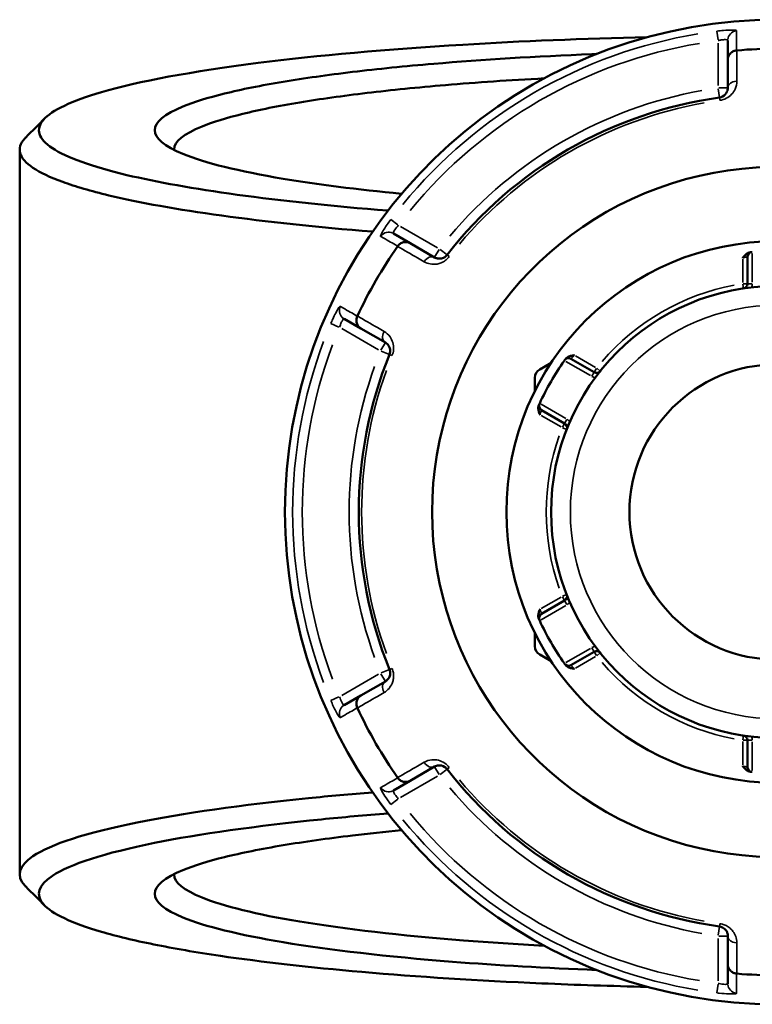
# Model space of a CAD drawing. Header units: millimetres. Extents: x 0 to 904, y 0 to 934.
# Tile 6 of 11: x 336 to 412, y 706 to 808. Entities that reach past the tile are written whole.
import ezdxf

# ---------------------------------------------------------------- set-up
doc = ezdxf.new("R2010")
doc.units = ezdxf.units.MM
doc.layers.add('Visible (ANSI)', color=7, linetype='Continuous', lineweight=50)
doc.layers.add('Visible Narrow (ANSI)', color=7, linetype='Continuous', lineweight=35)

msp = doc.modelspace()

# ---------------------------------------------------------------- linework, layer by layer
at = {"layer": 'Visible (ANSI)'}
for p, q in [((409.483, 805.798), (409.483, 803.792)), ((409.483, 803.792), (409.483, 800.865)), ((336.083, 794.468), (336.083, 719.405)), ((376.555, 784.781), (374.817, 785.784)), ((379.09, 783.317), (376.555, 784.781)), ((411.523, 783.363), (411.523, 780.59)), ((369.717, 776.951), (371.455, 775.947)), ((371.455, 775.947), (373.99, 774.484)), ((391.173, 772.389), (389.996, 771.709)), ((395.629, 771.413), (393.227, 772.8)), ((389.496, 770.843), (389.496, 769.484)), ((390.167, 767.499), (392.569, 766.113)), ((392.569, 747.76), (390.167, 746.373)), ((389.496, 744.389), (389.496, 743.03)), ((389.996, 742.164), (391.173, 741.484)), ((393.227, 741.073), (395.629, 742.46)), ((373.99, 739.389), (371.455, 737.925)), ((371.455, 737.925), (369.717, 736.922)), ((411.523, 733.283), (411.523, 730.51)), ((376.555, 729.092), (379.09, 730.555)), ((374.817, 728.089), (376.555, 729.092)), ((409.483, 713.008), (409.483, 710.081)), ((409.483, 710.081), (409.483, 708.074))]:
    msp.add_line(p, q, dxfattribs=at)
for radius in [28.05, 23.42, 15.3]:
    msp.add_circle((414.583, 756.936), radius, dxfattribs=at)
for centre, radius, start, end in [((414.583, 756.936), 51, 25.03519, 334.96481), ((414.583, 756.936), 47.999, 85.02648, 94.97352), ((414.583, 756.936), 43.35, 97.90565, 142.09435), ((414.583, 756.936), 35.749, 30.76616, 329.23384), ((414.583, 756.936), 47.999, 145.02648, 154.97352), ((412.023, 783.363), 0.5, 95.53316, 180), ((411.023, 780.59), 0.5, 278.5591, 0), ((414.583, 756.936), 43.35, 157.90565, 202.09435), ((414.583, 756.936), 27.05, 144.56943, 155.43057), ((392.977, 772.367), 0.5, 60, 144.46684), ((390.496, 770.843), 1, 120, 180), ((395.879, 771.846), 0.5, 240, 321.4409), ((390.417, 767.932), 0.5, 155.53316, 240), ((392.319, 765.68), 0.5, 338.5591, 60), ((392.319, 748.193), 0.5, 300, 21.4409), ((390.417, 745.94), 0.5, 120, 204.46684), ((414.583, 756.936), 27.05, 204.56943, 215.43057), ((390.496, 743.03), 1, 180, 240), ((395.879, 742.027), 0.5, 38.5591, 120), ((392.977, 741.506), 0.5, 215.53316, 300), ((414.583, 756.936), 47.999, 205.02648, 214.97352), ((411.023, 733.283), 0.5, 0, 81.4409), ((412.023, 730.51), 0.5, 180, 264.46684), ((414.583, 756.936), 43.35, 217.90565, 262.09435), ((414.583, 756.936), 47.999, 265.02648, 274.97352)]:
    msp.add_arc(centre, radius, start, end, dxfattribs=at)
for points, knots in [([(374.258, 788.159), (368.509, 788.616), (363.236, 789.171), (354.154, 790.419), (350.305, 791.107), (345.375, 792.281), (343.807, 792.733), (341.221, 793.664), (340.202, 794.142), (338.74, 795.111), (338.296, 795.603), (337.991, 796.59), (338.13, 797.085), (338.56, 797.576), (339.419, 798.557), (341.446, 799.522), (348.417, 801.553), (353.96, 802.585), (366.962, 804.231), (374.176, 804.876), (388.087, 805.714), (394.527, 805.976), (401.121, 806.127)], [0.5553116, 0.5553116, 0.5553116, 0.5553116, 0.8206353, 0.8206353, 1.0776652, 1.0776652, 1.2288593, 1.2288593, 1.3800534, 1.3800534, 1.5312475, 1.5312475, 1.6824415, 1.6824415, 1.6824415, 1.9848297, 1.9848297, 2.3616984, 2.3616984, 2.7018776, 2.7018776, 2.964657, 2.964657, 2.964657, 2.964657]), ([(395.886, 804.385), (395.721, 804.379), (395.557, 804.373), (389.597, 804.135), (384.059, 803.798), (376.018, 803.117), (373.204, 802.834), (367.982, 802.21), (365.574, 801.871), (361.099, 801.124), (359.062, 800.714), (355.58, 799.854), (354.136, 799.405), (351.073, 798.148), (350.083, 797.316), (350.083, 796.484), (350.083, 795.652), (351.073, 794.82), (355.262, 793.101), (358.797, 792.228), (366.919, 790.873), (371.06, 790.347), (375.669, 789.9)], [0.2940319, 0.2940319, 0.2940319, 0.2940319, 0.3020256, 0.3020256, 0.5843274, 0.5843274, 0.7503872, 0.7503872, 0.9164471, 0.9164471, 1.0923974, 1.0923974, 1.2683476, 1.2683476, 1.5707963, 1.5707963, 1.5707963, 1.873245, 1.873245, 2.2251455, 2.2251455, 2.4940378, 2.4940378, 2.4940378, 2.4940378]), ([(409.483, 803.792), (409.483, 803.793), (409.483, 803.795), (409.484, 803.915), (409.507, 804.033), (409.597, 804.253), (409.662, 804.355), (409.83, 804.532), (409.931, 804.605), (410.155, 804.71), (410.274, 804.742), (410.396, 804.753)], [-0.15371258, -0.15371258, -0.15371258, -0.15371258, -0.15323729, -0.15323729, -0.11409168, -0.11409168, -0.07545593, -0.07545593, -0.03695789, -0.03695789, 0, 0, 0, 0]), ([(352.083, 794.444), (352.083, 794.463), (352.083, 794.482), (352.084, 794.5), (352.109, 795.307), (353.095, 796.113), (356.097, 797.33), (357.508, 797.765), (360.9, 798.596), (362.881, 798.993), (367.226, 799.715), (369.561, 800.043), (374.62, 800.646), (377.343, 800.92), (383.453, 801.436), (386.881, 801.671), (390.446, 801.862)], [-1.5778274, -1.5778274, -1.5778274, -1.5778274, -1.5707963, -1.5707963, -1.5707963, -1.2683476, -1.2683476, -1.0923974, -1.0923974, -0.9164471, -0.9164471, -0.7503872, -0.7503872, -0.5843274, -0.5843274, -0.3980996, -0.3980996, -0.3980996, -0.3980996]), ([(409.483, 800.865), (409.483, 800.726), (409.455, 800.586), (409.311, 800.269), (409.165, 800.091), (408.846, 799.927), (408.735, 799.89), (408.621, 799.874)], [0, 0, 0, 0, 0.11734182, 0.11734182, 0.27620858, 0.27620858, 0.34541645, 0.34541645, 0.34541645, 0.34541645]), ([(336.72, 795.745), (336.678, 795.703), (336.638, 795.662), (336.6, 795.62), (336.147, 795.117), (335.991, 794.609), (336.279, 793.597), (336.722, 793.092), (338.198, 792.097), (339.231, 791.606), (341.864, 790.651), (343.465, 790.186), (348.502, 788.979), (352.444, 788.272), (361.646, 787.005), (366.917, 786.446), (372.663, 785.982)], [-1.6949966, -1.6949966, -1.6949966, -1.6949966, -1.6824415, -1.6824415, -1.6824415, -1.5312475, -1.5312475, -1.3800534, -1.3800534, -1.2288593, -1.2288593, -1.0776652, -1.0776652, -0.8206353, -0.8206353, -0.5616156, -0.5616156, -0.5616156, -0.5616156]), ([(375.267, 784.47), (375.337, 784.571), (375.424, 784.658), (375.627, 784.799), (375.741, 784.85), (375.978, 784.908), (376.099, 784.913), (376.335, 784.881), (376.448, 784.842), (376.553, 784.782), (376.554, 784.782), (376.555, 784.781)], [-0.15359504, -0.15359504, -0.15359504, -0.15359504, -0.11655084, -0.11655084, -0.07796278, -0.07796278, -0.03923704, -0.03923704, 0, 0, 0.00047627, 0.00047627, 0.00047627, 0.00047627]), ([(380.379, 783.569), (380.353, 783.535), (380.324, 783.503), (380.245, 783.425), (380.192, 783.382), (380.064, 783.298), (379.987, 783.262), (379.84, 783.212), (379.77, 783.197), (379.599, 783.178), (379.5, 783.183), (379.292, 783.222), (379.186, 783.262), (379.09, 783.317)], [0, 0, 0, 0, 0.02585168, 0.02585168, 0.06721438, 0.06721438, 0.12288915, 0.12288915, 0.17445287, 0.17445287, 0.25141662, 0.25141662, 0.34541603, 0.34541603, 0.34541603, 0.34541603]), ([(411.023, 783.247), (411.024, 783.248), (411.025, 783.249), (411.107, 783.354), (411.19, 783.459), (411.363, 783.63), (411.461, 783.711), (411.671, 783.815), (411.758, 783.839), (411.839, 783.847)], [-0.000495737, -0.000495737, -0.000495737, -0.000495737, 0, 0, 0.039348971, 0.039348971, 0.072108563, 0.072108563, 0.097497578, 0.097497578, 0.097497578, 0.097497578]), ([(411.975, 783.86), (411.975, 783.86), (411.969, 783.86), (411.936, 783.856), (411.899, 783.853), (411.845, 783.847), (411.842, 783.847), (411.839, 783.847)], [0.631217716, 0.631217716, 0.631217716, 0.631217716, 0.650599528, 0.650599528, 0.681610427, 0.681610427, 0.683597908, 0.683597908, 0.683597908, 0.683597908]), ([(371.455, 775.947), (371.454, 775.948), (371.453, 775.949), (371.349, 776.009), (371.259, 776.088), (371.112, 776.276), (371.057, 776.384), (370.988, 776.618), (370.975, 776.742), (370.996, 776.988), (371.027, 777.107), (371.08, 777.219)], [-0.15371258, -0.15371258, -0.15371258, -0.15371258, -0.15323743, -0.15323743, -0.11409174, -0.11409174, -0.0754562, -0.0754562, -0.03695796, -0.03695796, 0, 0, 0, 0]), ([(373.99, 774.484), (374.11, 774.415), (374.217, 774.32), (374.423, 774.032), (374.506, 773.807), (374.481, 773.447), (374.457, 773.341), (374.417, 773.242)], [0, 0, 0, 0, 0.11734182, 0.11734182, 0.28109054, 0.28109054, 0.34541684, 0.34541684, 0.34541684, 0.34541684]), ([(392.65, 772.769), (392.698, 772.834), (392.762, 772.898), (392.956, 773.027), (393.076, 773.072), (393.311, 773.136), (393.443, 773.156), (393.575, 773.174), (393.576, 773.174), (393.578, 773.175)], [0, 0, 0, 0, 0.024182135, 0.024182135, 0.055384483, 0.055384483, 0.092862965, 0.092862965, 0.093335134, 0.093335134, 0.093335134, 0.093335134]), ([(392.65, 772.769), (392.627, 772.737), (392.609, 772.711), (392.579, 772.669), (392.57, 772.657), (392.57, 772.657)], [0.26075738, 0.26075738, 0.26075738, 0.26075738, 0.283829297, 0.283829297, 0.313137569, 0.313137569, 0.313137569, 0.313137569]), ([(389.962, 768.14), (389.962, 768.14), (389.96, 768.134), (389.946, 768.104), (389.931, 768.07), (389.909, 768.021), (389.907, 768.018), (389.906, 768.015)], [1.262435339, 1.262435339, 1.262435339, 1.262435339, 1.281821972, 1.281821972, 1.312840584, 1.312840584, 1.314815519, 1.314815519, 1.314815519, 1.314815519]), ([(390.018, 767.008), (390.017, 767.01), (390.017, 767.011), (389.966, 767.134), (389.917, 767.259), (389.856, 767.494), (389.834, 767.62), (389.849, 767.854), (389.873, 767.941), (389.906, 768.015)], [-0.000495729, -0.000495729, -0.000495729, -0.000495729, 0, 0, 0.039349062, 0.039349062, 0.072108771, 0.072108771, 0.097497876, 0.097497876, 0.097497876, 0.097497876]), ([(389.906, 745.858), (389.873, 745.932), (389.849, 746.019), (389.834, 746.252), (389.856, 746.378), (389.917, 746.614), (389.966, 746.738), (390.017, 746.861), (390.017, 746.863), (390.018, 746.864)], [0, 0, 0, 0, 0.024182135, 0.024182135, 0.055384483, 0.055384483, 0.092862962, 0.092862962, 0.093335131, 0.093335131, 0.093335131, 0.093335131]), ([(389.906, 745.858), (389.922, 745.822), (389.935, 745.794), (389.956, 745.747), (389.962, 745.733), (389.962, 745.733)], [-0.05238018, -0.05238018, -0.05238018, -0.05238018, -0.029308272, -0.029308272, 0, 0, 0, 0]), ([(374.417, 740.631), (374.433, 740.591), (374.446, 740.55), (374.475, 740.443), (374.485, 740.376), (374.493, 740.223), (374.486, 740.138), (374.456, 739.986), (374.434, 739.918), (374.365, 739.76), (374.312, 739.677), (374.174, 739.516), (374.086, 739.444), (373.99, 739.389)], [0, 0, 0, 0, 0.02585168, 0.02585168, 0.06721438, 0.06721438, 0.12292214, 0.12292214, 0.17440412, 0.17440412, 0.25131567, 0.25131567, 0.345416, 0.345416, 0.345416, 0.345416]), ([(392.57, 741.216), (392.57, 741.216), (392.574, 741.21), (392.593, 741.183), (392.615, 741.154), (392.647, 741.11), (392.649, 741.107), (392.65, 741.104)], [0.631217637, 0.631217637, 0.631217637, 0.631217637, 0.650604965, 0.650604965, 0.681624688, 0.681624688, 0.683597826, 0.683597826, 0.683597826, 0.683597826]), ([(393.578, 740.698), (393.576, 740.698), (393.575, 740.699), (393.443, 740.717), (393.311, 740.736), (393.076, 740.801), (392.956, 740.845), (392.762, 740.975), (392.698, 741.039), (392.65, 741.104)], [-0.000495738, -0.000495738, -0.000495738, -0.000495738, 0, 0, 0.039348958, 0.039348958, 0.072108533, 0.072108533, 0.097497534, 0.097497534, 0.097497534, 0.097497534]), ([(371.08, 736.654), (371.027, 736.766), (370.996, 736.885), (370.975, 737.13), (370.988, 737.255), (371.057, 737.489), (371.112, 737.596), (371.259, 737.784), (371.349, 737.863), (371.453, 737.924), (371.454, 737.925), (371.455, 737.925)], [-0.15359506, -0.15359506, -0.15359506, -0.15359506, -0.11655085, -0.11655085, -0.07796276, -0.07796276, -0.03923705, -0.03923705, 0, 0, 0.00047625, 0.00047625, 0.00047625, 0.00047625]), ([(379.09, 730.555), (379.21, 730.625), (379.346, 730.67), (379.7, 730.705), (379.939, 730.663), (380.238, 730.458), (380.315, 730.386), (380.379, 730.304)], [0, 0, 0, 0, 0.11734182, 0.11734182, 0.28278882, 0.28278882, 0.34541683, 0.34541683, 0.34541683, 0.34541683]), ([(411.839, 730.026), (411.758, 730.034), (411.671, 730.058), (411.461, 730.161), (411.363, 730.243), (411.19, 730.414), (411.107, 730.519), (411.025, 730.623), (411.024, 730.625), (411.023, 730.626)], [0, 0, 0, 0, 0.024182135, 0.024182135, 0.055384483, 0.055384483, 0.09286298, 0.09286298, 0.093335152, 0.093335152, 0.093335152, 0.093335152]), ([(376.555, 729.092), (376.554, 729.091), (376.553, 729.09), (376.448, 729.031), (376.335, 728.992), (376.099, 728.959), (375.978, 728.965), (375.741, 729.022), (375.627, 729.073), (375.424, 729.214), (375.337, 729.301), (375.267, 729.402)], [-0.15371258, -0.15371258, -0.15371258, -0.15371258, -0.15323742, -0.15323742, -0.11409173, -0.11409173, -0.07545617, -0.07545617, -0.03695795, -0.03695795, 0, 0, 0, 0]), ([(411.839, 730.026), (411.878, 730.022), (411.909, 730.019), (411.96, 730.014), (411.975, 730.012), (411.975, 730.012)], [0.182621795, 0.182621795, 0.182621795, 0.182621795, 0.205693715, 0.205693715, 0.235001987, 0.235001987, 0.235001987, 0.235001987]), ([(372.664, 727.89), (370.366, 727.705), (368.144, 727.505), (359.031, 726.588), (352.999, 725.734), (342.978, 723.71), (339.297, 722.517), (335.984, 720.283), (335.694, 719.259), (336.6, 718.253), (336.638, 718.211), (336.678, 718.169), (336.72, 718.128)], [0.5616156, 0.5616156, 0.5616156, 0.5616156, 0.6651714, 0.6651714, 1.0038012, 1.0038012, 1.3800534, 1.3800534, 1.6824415, 1.6824415, 1.6824415, 1.6949966, 1.6949966, 1.6949966, 1.6949966]), ([(401.121, 707.745), (397.417, 707.83), (393.762, 707.95), (383.603, 708.387), (377.315, 708.787), (366.143, 709.76), (361.2, 710.322), (354.363, 711.327), (352.051, 711.724), (347.92, 712.558), (346.101, 712.995), (342.998, 713.899), (341.714, 714.366), (339.709, 715.32), (338.989, 715.806), (338.56, 716.297), (337.7, 717.278), (338.009, 718.277), (341.291, 720.453), (344.904, 721.615), (354.697, 723.584), (360.58, 724.415), (369.578, 725.318), (371.878, 725.524), (374.259, 725.713)], [-2.964657, -2.964657, -2.964657, -2.964657, -2.8170809, -2.8170809, -2.5442478, -2.5442478, -2.2872179, -2.2872179, -2.1360238, -2.1360238, -1.9848297, -1.9848297, -1.8336356, -1.8336356, -1.6824415, -1.6824415, -1.6824415, -1.3800534, -1.3800534, -1.0038012, -1.0038012, -0.6651714, -0.6651714, -0.5553116, -0.5553116, -0.5553116, -0.5553116]), ([(375.668, 723.972), (373.905, 723.802), (372.21, 723.619), (367.982, 723.115), (365.574, 722.775), (361.099, 722.028), (359.062, 721.618), (355.58, 720.759), (354.136, 720.309), (351.073, 719.053), (350.083, 718.221), (350.083, 717.389), (350.083, 716.557), (351.073, 715.725), (355.262, 714.006), (358.797, 713.133), (368.212, 711.562), (374.187, 710.873), (385.605, 709.98), (390.645, 709.691), (395.887, 709.488)], [-2.4940378, -2.4940378, -2.4940378, -2.4940378, -2.3912054, -2.3912054, -2.2251455, -2.2251455, -2.0491953, -2.0491953, -1.873245, -1.873245, -1.5707963, -1.5707963, -1.5707963, -1.2683476, -1.2683476, -0.9164471, -0.9164471, -0.5487543, -0.5487543, -0.2940319, -0.2940319, -0.2940319, -0.2940319]), ([(390.446, 712.01), (387.562, 712.166), (384.767, 712.348), (375.574, 713.067), (369.787, 713.732), (360.646, 715.251), (357.201, 716.095), (353.095, 717.76), (352.109, 718.566), (352.084, 719.372), (352.083, 719.391), (352.083, 719.41), (352.083, 719.429)], [0.3980996, 0.3980996, 0.3980996, 0.3980996, 0.5487543, 0.5487543, 0.9164471, 0.9164471, 1.2683476, 1.2683476, 1.5707963, 1.5707963, 1.5707963, 1.5778274, 1.5778274, 1.5778274, 1.5778274]), ([(408.621, 713.998), (408.663, 713.992), (408.706, 713.984), (408.813, 713.954), (408.876, 713.93), (409.013, 713.861), (409.083, 713.812), (409.199, 713.71), (409.247, 713.657), (409.349, 713.519), (409.394, 713.432), (409.465, 713.232), (409.483, 713.12), (409.483, 713.008)], [0, 0, 0, 0, 0.02585168, 0.02585168, 0.06721438, 0.06721438, 0.12305037, 0.12305037, 0.17415567, 0.17415567, 0.25081718, 0.25081718, 0.34541583, 0.34541583, 0.34541583, 0.34541583]), ([(410.396, 709.12), (410.274, 709.13), (410.155, 709.162), (409.931, 709.267), (409.83, 709.341), (409.662, 709.517), (409.597, 709.619), (409.507, 709.84), (409.484, 709.958), (409.483, 710.078), (409.483, 710.079), (409.483, 710.081)], [-0.15359492, -0.15359492, -0.15359492, -0.15359492, -0.11655078, -0.11655078, -0.07796289, -0.07796289, -0.03923697, -0.03923697, 0, 0, 0.0004764, 0.0004764, 0.0004764, 0.0004764])]:
    msp.add_open_spline(points, degree=3, knots=knots, dxfattribs=at)
for points in [[(410.422, 804.755), (410.413, 804.754), (410.405, 804.753), (410.396, 804.753)], [(336.72, 795.745), (337.381, 796.406), (338.042, 797.067), (338.703, 797.728)], [(375.267, 784.47), (375.262, 784.463), (375.257, 784.456), (375.252, 784.449)], [(412.023, 783.865), (412.007, 783.863), (411.991, 783.862), (411.975, 783.86)], [(371.091, 777.242), (371.087, 777.234), (371.083, 777.226), (371.08, 777.219)], [(392.57, 772.657), (392.561, 772.644), (392.552, 772.631), (392.542, 772.618)], [(389.982, 768.184), (389.976, 768.169), (389.969, 768.154), (389.962, 768.14)], [(389.962, 745.733), (389.969, 745.718), (389.976, 745.704), (389.982, 745.689)], [(392.542, 741.255), (392.552, 741.242), (392.561, 741.229), (392.57, 741.216)], [(371.08, 736.654), (371.083, 736.646), (371.087, 736.639), (371.091, 736.631)], [(375.252, 729.423), (375.257, 729.416), (375.262, 729.409), (375.267, 729.402)], [(411.975, 730.012), (411.991, 730.011), (412.007, 730.009), (412.023, 730.008)], [(338.703, 716.145), (338.042, 716.806), (337.381, 717.467), (336.72, 718.128)], [(410.396, 709.12), (410.405, 709.119), (410.413, 709.119), (410.422, 709.118)]]:
    msp.add_open_spline(points, degree=3, dxfattribs=at)
at = {"layer": 'Visible Narrow (ANSI)'}
for p, q in [((408.361, 806.745), (408.474, 805.839)), ((408.483, 805.521), (408.483, 801.11)), ((408.494, 800.787), (408.62, 799.877)), ((409.48, 800.865), (408.562, 800.865)), ((408.621, 799.874), (408.657, 799.611)), ((375.287, 786.678), (374.559, 787.229)), ((379.378, 784.306), (375.558, 786.511)), ((379.551, 784.115), (379.092, 783.32)), ((380.377, 783.571), (379.652, 784.135)), ((380.589, 783.406), (380.38, 783.569)), ((412.023, 780.754), (412.023, 783.701)), ((411.023, 783.114), (411.023, 780.723)), ((411.029, 780.551), (411.097, 780.097)), ((411.522, 780.59), (411.062, 780.59)), ((411.984, 780.59), (411.525, 780.59)), ((368.337, 776.452), (369.178, 776.097)), ((369.458, 775.946), (373.278, 773.74)), ((373.988, 774.481), (373.529, 773.686)), ((373.563, 773.588), (374.414, 773.243)), ((374.417, 773.241), (374.663, 773.142)), ((392.684, 772.536), (395.237, 771.062)), ((395.764, 771.913), (393.693, 773.108)), ((395.628, 771.412), (395.398, 771.014)), ((395.859, 771.812), (395.629, 771.415)), ((396.268, 771.536), (395.909, 771.822)), ((392.677, 766.628), (390.124, 768.102)), ((390.133, 766.942), (392.204, 765.747)), ((392.568, 766.112), (392.338, 765.714)), ((392.799, 766.512), (392.569, 766.114)), ((392.355, 765.666), (392.783, 765.498)), ((392.204, 748.126), (390.133, 746.931)), ((392.338, 748.159), (392.568, 747.761)), ((392.783, 748.375), (392.355, 748.207)), ((392.569, 747.758), (392.799, 747.361)), ((390.124, 745.771), (392.677, 747.245)), ((395.237, 742.811), (392.684, 741.337)), ((395.398, 742.859), (395.628, 742.461)), ((393.693, 740.765), (395.764, 741.96)), ((395.629, 742.458), (395.859, 742.06)), ((395.909, 742.051), (396.268, 742.337)), ((374.414, 740.63), (373.563, 740.284)), ((374.663, 740.731), (374.417, 740.631)), ((373.278, 740.132), (369.458, 737.927)), ((373.529, 740.187), (373.988, 739.392)), ((369.178, 737.776), (368.337, 737.421)), ((411.097, 733.776), (411.029, 733.322)), ((411.023, 733.15), (411.023, 730.759)), ((411.062, 733.283), (411.522, 733.283)), ((411.525, 733.283), (411.984, 733.283)), ((412.023, 730.172), (412.023, 733.119)), ((379.092, 730.553), (379.551, 729.757)), ((380.38, 730.304), (380.589, 730.467)), ((375.558, 727.361), (379.378, 729.567)), ((379.652, 729.738), (380.377, 730.302)), ((374.559, 726.643), (375.287, 727.194)), ((408.657, 714.262), (408.621, 713.999)), ((408.62, 713.995), (408.494, 713.086)), ((408.562, 713.008), (409.48, 713.008)), ((408.483, 712.763), (408.483, 708.352)), ((408.474, 708.034), (408.361, 707.128))]:
    msp.add_line(p, q, dxfattribs=at)
msp.add_circle((414.583, 756.936), 21.42, dxfattribs=at)
for centre, radius, start, end in [((414.583, 756.936), 50.205, 99.40871, 140.59129), ((414.583, 756.936), 49.209, 99.40871, 140.59129), ((414.583, 756.936), 44.35, 100.11509, 139.88491), ((414.583, 756.936), 43.057, 100.11509, 139.88491), ((414.583, 756.936), 23.92, 100.70319, 139.29681), ((411.023, 780.59), 1, 338.64054, 358.87582), ((414.583, 756.936), 50.205, 159.40871, 200.59129), ((414.583, 756.936), 49.209, 159.40871, 200.59129), ((414.583, 756.936), 44.35, 160.11509, 199.88491), ((414.583, 756.936), 43.057, 160.11509, 199.88491), ((395.879, 771.846), 1, 241.12418, 261.35946), ((392.319, 765.68), 1, 38.64054, 58.87582), ((414.583, 756.936), 23.92, 160.70319, 199.29681), ((392.319, 748.193), 1, 301.12418, 321.35946), ((395.879, 742.027), 1, 98.64054, 118.87582), ((414.583, 756.936), 23.92, 220.70319, 259.29681), ((411.023, 733.283), 1, 1.12418, 21.35946), ((414.583, 756.936), 44.35, 220.11509, 259.88491), ((414.583, 756.936), 43.057, 220.11509, 259.88491), ((414.583, 756.936), 49.209, 219.40871, 260.59129), ((414.583, 756.936), 50.205, 219.40871, 260.59129)]:
    msp.add_arc(centre, radius, start, end, dxfattribs=at)
for centre, major_axis, ratio, start_param, end_param in [((410.483, 805.798), (-1, 0), 0.9961681, 4.8701533, 6.2088152), ((410.483, 800.865), (-1, 0), 0.7055719, 4.8533994, 6.2079334), ((374.317, 784.918), (0.5, 0.866), 0.9961681, 0.0743701, 1.413032), ((378.59, 782.451), (0.5, 0.866), 0.7055719, 0.0752519, 1.4297859), ((370.217, 777.817), (-0.5, -0.866), 0.9961681, 4.8701533, 6.2088152), ((374.49, 775.35), (-0.5, -0.866), 0.7055719, 4.8533994, 6.2079334), ((374.49, 738.523), (-0.5, 0.866), 0.7055719, 0.0752519, 1.4297859), ((370.217, 736.056), (-0.5, 0.866), 0.9961681, 0.0743701, 1.413032), ((378.59, 731.421), (0.5, -0.866), 0.7055719, 4.8533994, 6.2079334), ((374.317, 728.955), (0.5, -0.866), 0.9961681, 4.8701533, 6.2088152), ((410.483, 713.008), (-1, 0), 0.7055719, 0.0752519, 1.4297859), ((410.483, 708.074), (-1, 0), 0.9961681, 0.0743701, 1.413032)]:
    msp.add_ellipse(centre, major_axis=major_axis, ratio=ratio, start_param=start_param, end_param=end_param, dxfattribs=at)
for points, knots in [([(410.4, 806.791), (410.4, 806.833), (410.223, 806.86), (409.674, 806.864), (409.364, 806.851), (408.809, 806.805), (408.584, 806.782), (408.36, 806.754)], [-0.31481287, -0.31481287, -0.31481287, -0.31481287, -0.1729885, -0.1729885, -0.06653404, -0.06653404, 0, 0, 0, 0]), ([(408.483, 805.766), (408.593, 805.793), (408.704, 805.816), (408.975, 805.86), (409.127, 805.872), (409.397, 805.867), (409.483, 805.84), (409.483, 805.798)], [0, 0, 0, 0, 0.06653404, 0.06653404, 0.1729885, 0.1729885, 0.31481287, 0.31481287, 0.31481287, 0.31481287]), ([(410.396, 804.753), (410.396, 804.846), (410.397, 804.939), (410.397, 805.291), (410.398, 805.549), (410.398, 805.808), (410.399, 806.108), (410.399, 806.407), (410.4, 806.735), (410.4, 806.763), (410.4, 806.791)], [-3.5347812, -3.5347812, -3.5347812, -3.5347812, -3.215225, -3.215225, -2.3285299, -2.3285299, -2.3285299, -1.3008619, -1.3008619, -1.2046153, -1.2046153, -1.2046153, -1.2046153]), ([(410.417, 801.569), (410.418, 801.83), (410.418, 802.091), (410.419, 802.352), (410.42, 803.153), (410.421, 803.954), (410.422, 804.755)], [-0.97913562, -0.97913562, -0.97913562, -0.97913562, -0.86869802, -0.86869802, -0.86869802, -0.52954924, -0.52954924, -0.52954924, -0.52954924]), ([(408.661, 799.584), (408.893, 799.616), (409.119, 799.69), (409.768, 800.021), (410.066, 800.377), (410.359, 801.011), (410.417, 801.292), (410.417, 801.569)], [-0.34541645, -0.34541645, -0.34541645, -0.34541645, -0.27620858, -0.27620858, -0.11734182, -0.11734182, 0, 0, 0, 0]), ([(374.552, 787.235), (374.288, 786.887), (374.04, 786.529), (373.734, 786.04), (373.64, 785.874), (373.53, 785.653), (373.501, 785.581), (373.487, 785.509), (373.489, 785.492), (373.499, 785.487)], [-0.31481094, -0.31481094, -0.31481094, -0.31481094, -0.18655676, -0.18655676, -0.10364264, -0.10364264, -0.03986256, -0.03986256, 0, 0, 0, 0]), ([(374.817, 785.784), (374.807, 785.79), (374.802, 785.801), (374.798, 785.842), (374.807, 785.881), (374.854, 785.993), (374.899, 786.075), (375.058, 786.309), (375.194, 786.477), (375.346, 786.634)], [0, 0, 0, 0, 0.03986256, 0.03986256, 0.10364264, 0.10364264, 0.18655676, 0.18655676, 0.31481094, 0.31481094, 0.31481094, 0.31481094]), ([(373.499, 785.487), (373.524, 785.473), (373.548, 785.459), (373.832, 785.295), (374.092, 785.146), (374.352, 784.996), (374.576, 784.868), (374.8, 784.739), (375.105, 784.563), (375.186, 784.517), (375.267, 784.47)], [-2.8973048, -2.8973048, -2.8973048, -2.8973048, -2.8010583, -2.8010583, -1.7733903, -1.7733903, -1.7733903, -0.8866951, -0.8866951, -0.5671389, -0.5671389, -0.5671389, -0.5671389]), ([(375.252, 784.449), (375.946, 784.05), (376.64, 783.65), (377.335, 783.251), (377.561, 783.121), (377.787, 782.99), (378.013, 782.86)], [-1.97914638, -1.97914638, -1.97914638, -1.97914638, -1.64003211, -1.64003211, -1.64003211, -1.52956, -1.52956, -1.52956, -1.52956]), ([(378.013, 782.86), (378.206, 782.749), (378.418, 782.67), (378.835, 782.595), (379.034, 782.587), (379.379, 782.628), (379.52, 782.659), (379.817, 782.762), (379.972, 782.837), (380.231, 783.009), (380.338, 783.095), (380.498, 783.254), (380.556, 783.32), (380.61, 783.389)], [-0.34541603, -0.34541603, -0.34541603, -0.34541603, -0.25141662, -0.25141662, -0.17445287, -0.17445287, -0.12288915, -0.12288915, -0.06721438, -0.06721438, -0.02585168, -0.02585168, 0, 0, 0, 0]), ([(411.023, 783.247), (411.047, 783.253), (411.071, 783.259), (411.181, 783.288), (411.263, 783.307), (411.384, 783.334), (411.429, 783.344), (411.486, 783.355), (411.504, 783.359), (411.52, 783.362), (411.523, 783.363), (411.523, 783.363)], [-0.788848, -0.788848, -0.788848, -0.788848, -0.77433301, -0.77433301, -0.7219246, -0.7219246, -0.68161043, -0.68161043, -0.65059953, -0.65059953, -0.63121772, -0.63121772, -0.63121772, -0.63121772]), ([(369.316, 778.241), (369.294, 778.254), (369.244, 778.208), (369.087, 777.988), (368.971, 777.794), (368.742, 777.359), (368.633, 777.139), (368.459, 776.76), (368.392, 776.608), (368.328, 776.456)], [-0.31481397, -0.31481397, -0.31481397, -0.31481397, -0.2278058, -0.2278058, -0.12655878, -0.12655878, -0.04867645, -0.04867645, 0, 0, 0, 0]), ([(371.08, 777.219), (370.999, 777.265), (370.918, 777.312), (370.614, 777.488), (370.39, 777.618), (370.167, 777.748), (369.907, 777.898), (369.648, 778.048), (369.365, 778.213), (369.34, 778.227), (369.316, 778.241)], [-3.5347812, -3.5347812, -3.5347812, -3.5347812, -3.215225, -3.215225, -2.3285299, -2.3285299, -2.3285299, -1.3008619, -1.3008619, -1.2046153, -1.2046153, -1.2046153, -1.2046153]), ([(373.847, 775.645), (373.622, 775.776), (373.396, 775.907), (373.17, 776.037), (372.477, 776.439), (371.784, 776.84), (371.091, 777.242)], [-2.9717419, -2.9717419, -2.9717419, -2.9717419, -2.86130766, -2.86130766, -2.86130766, -2.52215552, -2.52215552, -2.52215552, -2.52215552]), ([(369.246, 776.068), (369.269, 776.148), (369.294, 776.227), (369.363, 776.422), (369.409, 776.534), (369.514, 776.751), (369.573, 776.845), (369.662, 776.946), (369.695, 776.963), (369.717, 776.951)], [0, 0, 0, 0, 0.04867645, 0.04867645, 0.12655878, 0.12655878, 0.2278058, 0.2278058, 0.31481397, 0.31481397, 0.31481397, 0.31481397]), ([(374.688, 773.132), (374.77, 773.334), (374.819, 773.548), (374.873, 774.28), (374.711, 774.734), (374.301, 775.316), (374.087, 775.506), (373.847, 775.645)], [-0.34541684, -0.34541684, -0.34541684, -0.34541684, -0.28109054, -0.28109054, -0.11734182, -0.11734182, 0, 0, 0, 0]), ([(393.227, 772.8), (393.227, 772.8), (393.232, 772.805), (393.257, 772.833), (393.284, 772.864), (393.369, 772.958), (393.433, 773.028), (393.528, 773.125), (393.553, 773.15), (393.578, 773.175)], [-0.31313757, -0.31313757, -0.31313757, -0.31313757, -0.2838293, -0.2838293, -0.23693606, -0.23693606, -0.17597486, -0.17597486, -0.15550734, -0.15550734, -0.15550734, -0.15550734]), ([(390.018, 767.008), (390.024, 767.032), (390.031, 767.056), (390.061, 767.165), (390.085, 767.247), (390.122, 767.365), (390.136, 767.408), (390.155, 767.464), (390.161, 767.481), (390.166, 767.496), (390.167, 767.499), (390.167, 767.499)], [-1.42006557, -1.42006557, -1.42006557, -1.42006557, -1.40558624, -1.40558624, -1.35316478, -1.35316478, -1.31284058, -1.31284058, -1.28182197, -1.28182197, -1.26243534, -1.26243534, -1.26243534, -1.26243534]), ([(390.167, 746.373), (390.167, 746.373), (390.165, 746.38), (390.153, 746.416), (390.14, 746.455), (390.101, 746.575), (390.073, 746.666), (390.036, 746.797), (390.027, 746.83), (390.018, 746.864)], [0, 0, 0, 0, 0.02930827, 0.02930827, 0.07620151, 0.07620151, 0.13716271, 0.13716271, 0.15763024, 0.15763024, 0.15763024, 0.15763024]), ([(373.847, 738.228), (374.04, 738.339), (374.215, 738.484), (374.489, 738.807), (374.595, 738.975), (374.731, 739.294), (374.775, 739.433), (374.834, 739.741), (374.847, 739.912), (374.828, 740.223), (374.806, 740.358), (374.749, 740.577), (374.721, 740.66), (374.688, 740.741)], [-0.345416, -0.345416, -0.345416, -0.345416, -0.25131567, -0.25131567, -0.17440412, -0.17440412, -0.12292214, -0.12292214, -0.06721438, -0.06721438, -0.02585168, -0.02585168, 0, 0, 0, 0]), ([(393.578, 740.698), (393.56, 740.716), (393.543, 740.733), (393.464, 740.814), (393.405, 740.875), (393.321, 740.967), (393.291, 741.001), (393.252, 741.045), (393.24, 741.058), (393.229, 741.071), (393.227, 741.073), (393.227, 741.073)], [-0.78884786, -0.78884786, -0.78884786, -0.78884786, -0.77437366, -0.77437366, -0.72195033, -0.72195033, -0.68162469, -0.68162469, -0.65060496, -0.65060496, -0.63121764, -0.63121764, -0.63121764, -0.63121764]), ([(369.717, 736.922), (369.707, 736.916), (369.695, 736.917), (369.657, 736.934), (369.629, 736.961), (369.555, 737.058), (369.507, 737.138), (369.383, 737.392), (369.306, 737.594), (369.246, 737.804)], [0, 0, 0, 0, 0.03982627, 0.03982627, 0.1035483, 0.1035483, 0.18638694, 0.18638694, 0.31481104, 0.31481104, 0.31481104, 0.31481104]), ([(371.091, 736.631), (371.784, 737.032), (372.477, 737.434), (373.17, 737.835), (373.396, 737.966), (373.622, 738.097), (373.847, 738.228)], [-1.97914638, -1.97914638, -1.97914638, -1.97914638, -1.63999425, -1.63999425, -1.63999425, -1.52956, -1.52956, -1.52956, -1.52956]), ([(368.328, 737.417), (368.498, 737.015), (368.684, 736.62), (368.954, 736.111), (369.051, 735.947), (369.187, 735.741), (369.235, 735.68), (369.29, 735.632), (369.306, 735.626), (369.316, 735.632)], [-0.31481104, -0.31481104, -0.31481104, -0.31481104, -0.18638694, -0.18638694, -0.1035483, -0.1035483, -0.03982627, -0.03982627, 0, 0, 0, 0]), ([(369.316, 735.632), (369.34, 735.646), (369.365, 735.66), (369.648, 735.824), (369.907, 735.975), (370.167, 736.125), (370.39, 736.255), (370.614, 736.384), (370.918, 736.561), (370.999, 736.607), (371.08, 736.654)], [-2.8973048, -2.8973048, -2.8973048, -2.8973048, -2.8010583, -2.8010583, -1.7733903, -1.7733903, -1.7733903, -0.8866951, -0.8866951, -0.5671389, -0.5671389, -0.5671389, -0.5671389]), ([(378.013, 731.012), (377.787, 730.882), (377.561, 730.752), (377.335, 730.622), (376.64, 730.222), (375.946, 729.823), (375.252, 729.423)], [-2.74525, -2.74525, -2.74525, -2.74525, -2.63478434, -2.63478434, -2.63478434, -2.29566362, -2.29566362, -2.29566362, -2.29566362]), ([(380.61, 730.484), (380.48, 730.651), (380.323, 730.797), (379.719, 731.216), (379.238, 731.305), (378.525, 731.241), (378.253, 731.151), (378.013, 731.012)], [-0.34541683, -0.34541683, -0.34541683, -0.34541683, -0.28278882, -0.28278882, -0.11734182, -0.11734182, 0, 0, 0, 0]), ([(411.523, 730.51), (411.523, 730.51), (411.516, 730.511), (411.479, 730.519), (411.439, 730.527), (411.315, 730.553), (411.223, 730.574), (411.091, 730.608), (411.057, 730.617), (411.023, 730.626)], [-0.23500199, -0.23500199, -0.23500199, -0.23500199, -0.20569371, -0.20569371, -0.15880048, -0.15880048, -0.09783927, -0.09783927, -0.0773717, -0.0773717, -0.0773717, -0.0773717]), ([(375.267, 729.402), (375.186, 729.356), (375.105, 729.309), (374.8, 729.134), (374.576, 729.005), (374.352, 728.876), (374.092, 728.727), (373.832, 728.577), (373.548, 728.414), (373.524, 728.4), (373.499, 728.386)], [-3.5347812, -3.5347812, -3.5347812, -3.5347812, -3.215225, -3.215225, -2.3285299, -2.3285299, -2.3285299, -1.3008619, -1.3008619, -1.2046153, -1.2046153, -1.2046153, -1.2046153]), ([(373.499, 728.386), (373.491, 728.381), (373.488, 728.37), (373.497, 728.277), (373.584, 728.092), (373.857, 727.63), (374.014, 727.387), (374.307, 726.968), (374.427, 726.802), (374.552, 726.638)], [-0.31481354, -0.31481354, -0.31481354, -0.31481354, -0.28284699, -0.28284699, -0.15713721, -0.15713721, -0.06043739, -0.06043739, 0, 0, 0, 0]), ([(375.346, 727.239), (375.274, 727.313), (375.206, 727.389), (375.044, 727.584), (374.961, 727.7), (374.826, 727.925), (374.791, 728.021), (374.804, 728.076), (374.809, 728.084), (374.817, 728.089)], [0, 0, 0, 0, 0.06043739, 0.06043739, 0.15713721, 0.15713721, 0.28284699, 0.28284699, 0.31481354, 0.31481354, 0.31481354, 0.31481354]), ([(410.417, 712.304), (410.417, 712.527), (410.379, 712.753), (410.235, 713.152), (410.142, 713.327), (409.935, 713.603), (409.838, 713.709), (409.601, 713.914), (409.459, 714.011), (409.18, 714.15), (409.052, 714.2), (408.834, 714.259), (408.748, 714.276), (408.661, 714.288)], [-0.34541583, -0.34541583, -0.34541583, -0.34541583, -0.25081718, -0.25081718, -0.17415567, -0.17415567, -0.12305037, -0.12305037, -0.06721438, -0.06721438, -0.02585168, -0.02585168, 0, 0, 0, 0]), ([(410.422, 709.118), (410.421, 709.919), (410.42, 710.72), (410.419, 711.521), (410.418, 711.782), (410.418, 712.043), (410.417, 712.304)], [-1.97914638, -1.97914638, -1.97914638, -1.97914638, -1.63999115, -1.63999115, -1.63999115, -1.52956, -1.52956, -1.52956, -1.52956]), ([(410.4, 707.082), (410.4, 707.11), (410.4, 707.138), (410.399, 707.465), (410.399, 707.765), (410.398, 708.065), (410.398, 708.323), (410.397, 708.582), (410.397, 708.934), (410.396, 709.027), (410.396, 709.12)], [-2.8973048, -2.8973048, -2.8973048, -2.8973048, -2.8010583, -2.8010583, -1.7733903, -1.7733903, -1.7733903, -0.8866951, -0.8866951, -0.5671389, -0.5671389, -0.5671389, -0.5671389]), ([(409.483, 708.074), (409.483, 708.063), (409.477, 708.052), (409.443, 708.028), (409.406, 708.017), (409.287, 708.001), (409.195, 708), (408.943, 708.017), (408.771, 708.042), (408.558, 708.089), (408.521, 708.098), (408.483, 708.107)], [0, 0, 0, 0, 0.03957477, 0.03957477, 0.1028944, 0.1028944, 0.18520991, 0.18520991, 0.29222008, 0.29222008, 0.31481112, 0.31481112, 0.31481112, 0.31481112]), ([(408.36, 707.119), (408.436, 707.109), (408.512, 707.1), (408.948, 707.052), (409.297, 707.026), (409.811, 707.008), (410, 707.009), (410.243, 707.025), (410.318, 707.036), (410.387, 707.06), (410.4, 707.07), (410.4, 707.082)], [-0.31481112, -0.31481112, -0.31481112, -0.31481112, -0.29222008, -0.29222008, -0.18520991, -0.18520991, -0.1028944, -0.1028944, -0.03957477, -0.03957477, 0, 0, 0, 0])]:
    msp.add_open_spline(points, degree=3, knots=knots, dxfattribs=at)

doc.saveas('drawing.dxf')
